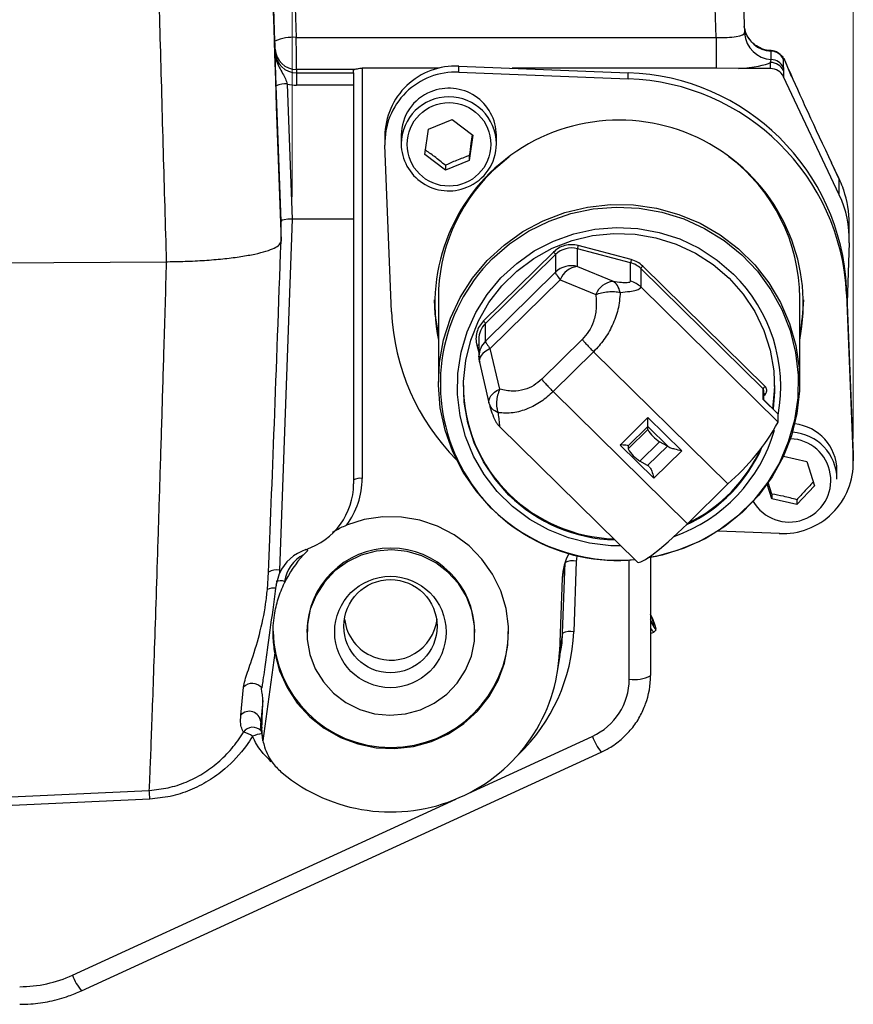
# Model space of a CAD drawing. Header units: inches. Extents: x 0.6 to 16.3, y 0.2 to 11.5.
# Tile 13 of 33: x 13.1 to 14.5, y 4.6 to 6.4. Entities that reach past the tile are written whole.
import ezdxf

# ---------------------------------------------------------------- set-up
doc = ezdxf.new("R2010")
doc.units = ezdxf.units.IN
doc.header["$MEASUREMENT"] = 0
doc.styles.add('SLDTEXTSTYLE0', font='TXT', dxfattribs={"width": 0.75})
doc.dimstyles.new('SLDDIMSTYLE1', dxfattribs={"dimtxt": 0.137795, "dimasz": 0.14, "dimexe": 0, "dimexo": 0.0625, "dimgap": 0.034449, "dimtad": 1, "dimdec": 1, "dimlfac": 2, "dimrnd": 1e-09, "dimzin": 12, "dimdsep": 46, "dimtxsty": 'SLDTEXTSTYLE0', "dimblk1": 'CLOSED', "dimblk2": 'CLOSED', "dimsah": 1, "dimcen": 0.09, "dimadec": 0, "dimazin": 3, "dimtfac": 1, "dimtdec": 1, "dimtofl": 0, "dimtmove": 0, "dimatfit": 3, "dimldrblk": 'CLOSED', "dimfxl": 0, "dimfrac": 2, "dimtolj": 1, "dimtzin": 12, "dimarcsym": 0})
doc.dimstyles.new('SLDDIMSTYLE2', dxfattribs={"dimtxt": 0.137795, "dimasz": 0.14, "dimexe": 0, "dimexo": 0.0625, "dimgap": 0.034449, "dimtad": 1, "dimdec": 1, "dimlfac": 2, "dimrnd": 1e-09, "dimzin": 12, "dimdsep": 46, "dimtxsty": 'SLDTEXTSTYLE0', "dimblk1": 'CLOSED', "dimblk2": 'CLOSED', "dimsah": 1, "dimcen": 0.09, "dimadec": 0, "dimazin": 3, "dimtfac": 1, "dimtofl": 0, "dimtmove": 0, "dimatfit": 3, "dimldrblk": 'CLOSED', "dimfxl": 0, "dimfrac": 2, "dimtolj": 1, "dimtzin": 12, "dimarcsym": 0})

# ---------------------------------------------------------------- blocks, each defined once
blk = doc.blocks.new('_Closed')
at = {"color": 0, "linetype": 'ByBlock', "lineweight": -2}
for p, q in [((-1, 0.166667), (0, 0)), ((-1, 0.166667), (-1, -0.166667)), ((0, 0), (-1, -0.166667)), ((0, 0), (-1, 0))]:
    blk.add_line(p, q, dxfattribs=at)
blk = doc.blocks.new('_D_2')
at = {"color": 7, "linetype": 'Continuous', "lineweight": 0}
for p, q in [((11.446, 8.8057), (11.404, 8.8057)), ((11.404, 8.8057), (11.404, 8.587)), ((11.7515, 8.8057), (11.7935, 8.8057)), ((11.7935, 8.8057), (11.7935, 8.587)), ((11.404, 8.587), (11.446, 8.587)), ((11.7935, 8.587), (11.7515, 8.587)), ((10.2801, 7.0845), (10.2801, 8.4202)), ((14.5401, 5.615), (14.5401, 8.4202)), ((14.5401, 8.3808), (10.2801, 8.3808))]:
    blk.add_line(p, q, dxfattribs=at)
at = {"color": 7, "linetype": 'Continuous', "lineweight": 18, "xscale": 0.14, "yscale": 0.14, "rotation": 180.0000000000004}
blk.add_blockref('_Closed', (10.2801, 8.3808, -0.2228), dxfattribs=at)
at = {"color": 7, "linetype": 'Continuous', "lineweight": 18, "xscale": 0.14, "yscale": 0.14}
blk.add_blockref('_Closed', (14.5401, 8.3808, -0.2228), dxfattribs=at)
at = {"color": 7, "linetype": 'Continuous', "lineweight": 18, "char_height": 0.1378, "attachment_point": 1, "style": 'SLDTEXTSTYLE0'}
for s, insert in [('216', (11.446, 8.7646)), ('8.5', (11.4715, 8.5584))]:
    blk.add_mtext(s, dxfattribs=dict(at, insert=insert))
blk = doc.blocks.new('_D_3')
at = {"color": 7, "linetype": 'Continuous', "lineweight": 0}
for p, q in [((12.7498, 8.2359), (12.7078, 8.2359)), ((12.7078, 8.2359), (12.7078, 8.0172)), ((12.9534, 8.2359), (12.9954, 8.2359)), ((12.9954, 8.2359), (12.9954, 8.0172)), ((12.7078, 8.0172), (12.7498, 8.0172)), ((12.9954, 8.0172), (12.9534, 8.0172)), ((12.3911, 7.5348), (12.3911, 7.8504)), ((13.5541, 6.0396), (13.5541, 7.8504)), ((13.5541, 7.811), (12.3911, 7.811))]:
    blk.add_line(p, q, dxfattribs=at)
at = {"color": 7, "linetype": 'Continuous', "lineweight": 18, "xscale": 0.14, "yscale": 0.14, "rotation": 180.0000000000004}
blk.add_blockref('_Closed', (12.3911, 7.811, -0.2228), dxfattribs=at)
at = {"color": 7, "linetype": 'Continuous', "lineweight": 18, "xscale": 0.14, "yscale": 0.14}
blk.add_blockref('_Closed', (13.5541, 7.811, -0.2228), dxfattribs=at)
at = {"color": 7, "linetype": 'Continuous', "lineweight": 18, "char_height": 0.1378, "attachment_point": 1, "style": 'SLDTEXTSTYLE0'}
for s, insert in [('59', (12.7498, 8.1948)), ('2.3', (12.7243, 7.9886))]:
    blk.add_mtext(s, dxfattribs=dict(at, insert=insert))

msp = doc.modelspace()

# ---------------------------------------------------------------- linework, layer by layer
at = {"color": 7, "linetype": 'Continuous', "lineweight": 25}
for p, q in [((14.3431, 6.4941), (14.349, 6.3283)), ((13.524, 6.3132), (13.5181, 6.479)), ((13.5556, 6.4854), (13.5614, 6.3196)), ((14.2991, 6.3196), (14.2932, 6.4854)), ((13.5614, 6.3196), (14.2991, 6.3196)), ((14.2991, 6.3196), (14.2991, 6.2655)), ((14.349, 6.3283), (14.3491, 6.3267)), ((13.5244, 6.2934), (13.5244, 6.2991)), ((14.4161, 6.2856), (14.4132, 6.2886)), ((14.4173, 6.2843), (14.4158, 6.2856)), ((14.4276, 6.261), (14.4185, 6.2825)), ((13.8114, 6.2655), (13.6771, 6.2655)), ((13.6771, 6.2655), (13.6771, 5.5445)), ((13.847, 6.2585), (13.847, 6.2692)), ((13.847, 6.2692), (14.1444, 6.2576)), ((14.2991, 6.2655), (13.9408, 6.2655)), ((14.3385, 6.2649), (14.2991, 6.2655)), ((14.3947, 6.2757), (14.3961, 6.2809)), ((14.3947, 6.2649), (14.3947, 6.2757)), ((14.4173, 6.2667), (14.4174, 6.2614)), ((13.5619, 6.2635), (13.5619, 6.2574)), ((13.6638, 6.2635), (13.5619, 6.2635)), ((13.5619, 6.2574), (13.5619, 6.2355)), ((13.5619, 6.2574), (13.6621, 6.2574)), ((13.6621, 6.2574), (13.6621, 6.2623)), ((13.6621, 6.2574), (13.6621, 6.2355)), ((13.847, 6.2585), (14.1444, 6.2469)), ((14.1444, 6.2469), (14.1444, 6.2576)), ((14.3947, 6.2649), (14.3385, 6.2649)), ((14.4174, 6.2614), (14.4174, 6.2507)), ((14.5156, 6.0432), (14.4174, 6.2507)), ((13.5346, 5.9969), (13.5262, 6.2345)), ((13.5457, 6.2378), (13.5541, 6.0002)), ((13.6621, 6.2355), (13.5619, 6.2355)), ((13.6621, 6.2355), (13.6621, 6.0002)), ((13.7935, 6.1583), (13.8356, 6.1753)), ((13.8356, 6.1753), (13.8716, 6.1479)), ((13.717, 6.1461), (13.717, 6.1354)), ((13.7458, 6.1478), (13.7458, 6.1326)), ((13.7874, 6.1139), (13.7935, 6.1583)), ((13.8716, 6.1479), (13.8654, 6.1035)), ((13.9132, 6.1326), (13.9132, 6.1478)), ((13.7289, 5.8375), (13.7171, 6.1305)), ((13.8234, 6.0865), (13.7874, 6.1139)), ((13.8654, 6.1119), (13.8654, 6.1035)), ((13.8654, 6.1035), (13.8234, 6.0865)), ((13.8234, 6.095), (13.8234, 6.0865)), ((14.5154, 6.0709), (14.5018, 6.0995)), ((14.5156, 6.0704), (14.5019, 6.099)), ((14.5156, 6.0432), (14.5156, 6.0704)), ((13.5541, 6.0002), (13.5321, 5.3832)), ((13.5346, 5.9615), (13.5346, 5.9969)), ((13.6621, 6.0002), (13.5541, 6.0002)), ((13.6621, 6.0002), (13.6621, 5.535)), ((14.5331, 5.9651), (14.5331, 5.9921)), ((14.1501, 5.9292), (14.0567, 5.9539)), ((14.533, 5.9587), (14.5293, 5.8539)), ((14.0133, 5.9424), (13.8904, 5.8213)), ((14.0168, 5.9381), (13.8939, 5.817)), ((14.0168, 5.9381), (14.0168, 5.9069)), ((14.0554, 5.9171), (14.0554, 5.9483)), ((14.1488, 5.9236), (14.0554, 5.9483)), ((12.3911, 5.9184), (13.3336, 5.9255)), ((14.1488, 5.8913), (14.1488, 5.9236)), ((14.0168, 5.9069), (13.8939, 5.7858)), ((14.0554, 5.9171), (14.118, 5.891)), ((14.1668, 5.9134), (14.1668, 5.8811)), ((14.3816, 5.7018), (14.1668, 5.9134)), ((14.3851, 5.7061), (14.1703, 5.9177)), ((13.9022, 5.7728), (14.0251, 5.8939)), ((14.0251, 5.8939), (14.0877, 5.8678)), ((14.1668, 5.8811), (14.4081, 5.6434)), ((14.5283, 5.8687), (14.5283, 5.8794)), ((14.5283, 5.8794), (14.5401, 5.5864)), ((14.5283, 5.8687), (14.5401, 5.5757)), ((13.8112, 5.8617), (13.8112, 5.7135)), ((14.446, 5.7135), (14.446, 5.8617)), ((13.8939, 5.7858), (13.8939, 5.817)), ((13.8822, 5.7891), (13.8822, 5.758)), ((14.0639, 5.7889), (13.9929, 5.7189)), ((13.919, 5.7015), (13.9022, 5.7728)), ((14.0839, 5.7672), (14.0129, 5.6972)), ((14.0839, 5.7672), (14.3197, 5.5349)), ((13.8822, 5.758), (13.8822, 5.7593)), ((13.8832, 5.7488), (13.9, 5.6775)), ((14.2486, 5.4649), (14.0129, 5.6972)), ((14.3816, 5.6834), (14.3816, 5.7018)), ((14.383, 5.683), (14.383, 5.6983)), ((13.9003, 5.6765), (13.9, 5.6775)), ((14.4081, 5.6573), (14.3816, 5.6834)), ((14.3816, 5.6834), (14.383, 5.683)), ((14.4078, 5.6581), (14.3831, 5.6824)), ((14.1304, 5.6033), (14.1792, 5.6514)), ((14.1792, 5.6514), (14.2386, 5.5929)), ((14.1792, 5.6357), (14.1792, 5.6514)), ((14.4078, 5.6581), (14.4081, 5.6573)), ((14.4081, 5.6434), (14.4081, 5.6573)), ((13.9187, 5.6359), (14.1609, 5.3973)), ((13.9188, 5.636), (13.9188, 5.6362)), ((14.1792, 5.6357), (14.1445, 5.6016)), ((14.1445, 5.5963), (14.1792, 5.6305)), ((14.1792, 5.6305), (14.1792, 5.6357)), ((14.2158, 5.5996), (14.1792, 5.6357)), ((14.1996, 5.609), (14.165, 5.5748)), ((14.2134, 5.6012), (14.1996, 5.609)), ((14.1898, 5.5448), (14.1304, 5.6033)), ((14.1445, 5.6016), (14.1445, 5.5963)), ((14.1788, 5.567), (14.2134, 5.6012)), ((14.2386, 5.5929), (14.1898, 5.5448)), ((14.1788, 5.567), (14.165, 5.5748)), ((14.4173, 5.5836), (14.4585, 5.5745)), ((14.4585, 5.5745), (14.472, 5.5317)), ((14.5401, 5.5757), (14.5401, 5.5864)), ((14.5401, 5.5864), (14.5402, 5.5815)), ((14.5402, 5.5708), (14.5402, 5.5815)), ((14.5114, 5.5432), (14.5114, 5.5584)), ((14.3197, 5.5349), (14.2486, 5.4649)), ((14.3969, 5.5086), (14.3888, 5.5343)), ((14.3969, 5.5171), (14.3906, 5.5373)), ((14.472, 5.5317), (14.4412, 5.4988)), ((14.3969, 5.5171), (14.3969, 5.5086)), ((14.4412, 5.4988), (14.3969, 5.5086)), ((14.4412, 5.5072), (14.4412, 5.4988)), ((14.4102, 5.4478), (14.3026, 5.4519)), ((13.5741, 5.4104), (13.5815, 5.4179)), ((14.1841, 5.4056), (14.1841, 5.198)), ((13.5321, 5.3832), (13.5319, 5.3777)), ((14.0339, 5.3967), (14.0286, 5.3695)), ((14.0294, 5.2725), (14.0339, 5.3967)), ((14.0534, 5.3992), (14.0489, 5.2751)), ((13.5106, 5.3491), (13.5126, 5.3798)), ((13.526, 5.3571), (13.5319, 5.3777)), ((14.0286, 5.3695), (14.0239, 5.2401)), ((13.526, 5.3571), (13.5252, 5.3514)), ((13.5409, 5.3636), (13.5405, 5.3609)), ((13.5801, 5.2762), (13.5801, 5.2736)), ((13.8751, 5.2736), (13.8751, 5.2762)), ((14.0294, 5.2725), (14.0239, 5.2401)), ((14.1841, 5.2717), (14.1896, 5.2742)), ((14.1897, 5.2742), (14.1938, 5.2784)), ((13.5238, 5.2378), (13.5029, 5.0834)), ((14.0199, 5.2018), (14.0253, 5.2335)), ((13.4639, 5.1283), (13.4687, 5.1776)), ((13.5007, 5.1763), (13.5006, 5.1759)), ((13.5028, 5.1541), (13.4989, 5.1169)), ((13.4989, 5.1169), (13.501, 5.1054)), ((13.5029, 5.0834), (13.501, 5.1054)), ((13.499, 5.1041), (13.5026, 5.0847)), ((13.1839, 4.6439), (14.0973, 5.0635)), ((13.3041, 4.9809), (12.3911, 4.9377))]:
    msp.add_line(p, q, dxfattribs=at)
at = {"color": 8, "linetype": 'Continuous', "lineweight": 25}
for p, q in [((14.5019, 6.099), (14.5018, 6.0995)), ((14.5156, 6.0704), (14.5154, 6.0709)), ((13.8787, 5.7785), (13.8822, 5.7657)), ((14.383, 5.6902), (14.3851, 5.6922)), ((14.1466, 5.1916), (14.1466, 5.4013)), ((13.8637, 4.991), (14.0816, 5.0911)), ((13.1682, 4.6715), (13.8416, 4.9809))]:
    msp.add_line(p, q, dxfattribs=at)
at = {"color": 8, "linetype": 'Continuous', "lineweight": 25, "flags": 128}
for points in [[(13.9355, 6.1099), (13.9347, 6.1093), (13.9041, 6.0828)], [(13.9, 5.6775), (13.8997, 5.6796), (13.9001, 5.6828), (13.9013, 5.6862), (13.9033, 5.6895), (13.9062, 5.6928), (13.9098, 5.6959), (13.9141, 5.6989), (13.919, 5.7015)], [(13.5815, 5.4179), (13.5807, 5.4199), (13.5806, 5.4203)], [(12.6056, 4.9634), (12.9573, 4.98), (13.3032, 4.9963)]]:
    msp.add_lwpolyline(points, dxfattribs=at)
at = {"color": 7, "linetype": 'Continuous', "lineweight": 25, "flags": 128}
for points in [[(13.9041, 5.4924), (13.8773, 5.5225), (13.8546, 5.5557), (13.8363, 5.5915), (13.8229, 5.6293), (13.8145, 5.6685), (13.8112, 5.7085), (13.8132, 5.7485), (13.8203, 5.788), (13.8325, 5.8262), (13.8496, 5.8626), (13.8712, 5.8965), (13.8971, 5.9274), (13.9267, 5.9548), (13.9597, 5.9783), (13.9955, 5.9974), (14.0334, 6.0118), (14.0729, 6.0214), (14.1133, 6.0258), (14.154, 6.0252), (14.1943, 6.0194), (14.2334, 6.0087), (14.2709, 5.993), (14.306, 5.9728), (14.3382, 5.9483), (14.367, 5.92), (14.3918, 5.8883), (14.4123, 5.8537), (14.4282, 5.8168), (14.4392, 5.7782), (14.445, 5.7385), (14.4456, 5.6985), (14.4411, 5.6586), (14.4314, 5.6197), (14.4168, 5.5823), (14.3974, 5.5471), (14.3736, 5.5146), (14.3457, 5.4854), (14.3143, 5.4599), (14.2799, 5.4386), (14.243, 5.4218), (14.2042, 5.4098), (14.1794, 5.4048)], [(13.9058, 5.9307), (13.9361, 5.9569), (13.9696, 5.9792), (14.0057, 5.997), (14.0438, 6.0101), (14.0833, 6.0183), (14.1235, 6.0215), (14.1639, 6.0196), (14.2036, 6.0126), (14.2421, 6.0007), (14.2788, 5.984), (14.313, 5.9629), (14.3441, 5.9376), (14.3717, 5.9086), (14.3954, 5.8763), (14.4146, 5.8414), (14.4292, 5.8043), (14.4388, 5.7656), (14.4433, 5.7261), (14.4426, 5.6863), (14.4368, 5.647), (14.426, 5.6087), (14.4102, 5.5721), (14.3898, 5.5377), (14.3652, 5.5062), (14.3366, 5.4781), (14.3047, 5.4538), (14.2698, 5.4337), (14.2327, 5.4182), (14.1938, 5.4075), (14.1796, 5.4049)], [(14.1317, 5.426), (14.1144, 5.4263), (14.0767, 5.4307), (14.0399, 5.44), (14.0047, 5.454), (13.9717, 5.4725), (13.9416, 5.4952), (13.9147, 5.5216), (13.8917, 5.5514), (13.8729, 5.5838), (13.8587, 5.6185), (13.8493, 5.6547), (13.8448, 5.6919), (13.8455, 5.7292), (13.8512, 5.7662), (13.8618, 5.8021), (13.8772, 5.8363), (13.8971, 5.8681), (13.9211, 5.8971), (13.9488, 5.9226), (13.9797, 5.9443), (14.0133, 5.9617), (14.049, 5.9746), (14.086, 5.9826), (14.1238, 5.9857), (14.1618, 5.9839), (14.1991, 5.977), (14.2351, 5.9654), (14.2693, 5.949), (14.3009, 5.9284), (14.3295, 5.9038), (14.3295, 5.9038)], [(13.9352, 5.5154), (13.9107, 5.5431), (13.8902, 5.5738), (13.8742, 5.607), (13.8629, 5.6421), (13.8565, 5.6783), (13.8553, 5.7151), (13.8591, 5.7517), (13.8679, 5.7874), (13.8816, 5.8216), (13.8999, 5.8537), (13.9225, 5.883), (13.9488, 5.909), (13.9786, 5.9312), (14.0111, 5.9492), (14.0459, 5.9627), (14.0821, 5.9714), (14.1193, 5.9752), (14.1566, 5.9739), (14.1934, 5.9677), (14.2289, 5.9565), (14.2626, 5.9407), (14.2939, 5.9206), (14.322, 5.8964), (14.3465, 5.8687), (14.367, 5.8379), (14.383, 5.8047), (14.3943, 5.7697), (14.4007, 5.7334), (14.4019, 5.6967), (14.3992, 5.6666)], [(13.8112, 5.798), (13.8057, 5.8338), (13.8043, 5.8585)], [(13.9022, 5.7728), (13.8973, 5.7702), (13.893, 5.7672), (13.8894, 5.7641), (13.8865, 5.7608), (13.8845, 5.7575), (13.8833, 5.7541), (13.883, 5.7509), (13.8832, 5.7488)], [(14.3989, 5.6668), (14.4019, 5.6985), (14.4021, 5.7077)], [(13.5238, 5.2378), (13.5321, 5.2065), (13.5453, 5.1769), (13.5632, 5.1497), (13.5851, 5.1257), (13.6106, 5.1053), (13.6391, 5.0892), (13.6698, 5.0778), (13.702, 5.0712), (13.7348, 5.0698), (13.7674, 5.0735), (13.799, 5.0822), (13.8288, 5.0957), (13.8561, 5.1137), (13.8801, 5.1357), (13.9003, 5.1612), (13.9162, 5.1895), (13.9273, 5.2199), (13.9334, 5.2517), (13.9343, 5.2841), (13.93, 5.3161), (13.9207, 5.3471), (13.9064, 5.3763), (13.8877, 5.4028), (13.865, 5.4261), (13.8388, 5.4456), (13.8097, 5.4608), (13.7787, 5.4712), (13.7463, 5.4767), (13.7135, 5.477), (13.681, 5.4723), (13.6497, 5.4625)], [(14.1609, 5.3973), (14.1619, 5.3967), (14.167, 5.3977), (14.1751, 5.402), (14.1861, 5.4096), (14.1995, 5.4201), (14.2148, 5.4332), (14.2314, 5.4483), (14.2486, 5.4649)], [(13.6729, 5.1386), (13.699, 5.131), (13.7261, 5.1283), (13.7533, 5.1305), (13.7795, 5.1376), (13.804, 5.1493), (13.8259, 5.1652), (13.8444, 5.1849), (13.859, 5.2075), (13.8691, 5.2324), (13.8743, 5.2587), (13.8746, 5.2856), (13.8699, 5.312), (13.8603, 5.3371), (13.8462, 5.36), (13.828, 5.38), (13.8065, 5.3964), (13.7822, 5.4086), (13.7561, 5.4161), (13.7291, 5.4189), (13.7019, 5.4167), (13.6757, 5.4096), (13.6512, 5.3979), (13.6293, 5.3819), (13.6108, 5.3623), (13.5962, 5.3396), (13.5861, 5.3147), (13.5809, 5.2884), (13.5806, 5.2616), (13.5853, 5.2352), (13.5949, 5.2101), (13.609, 5.1872), (13.6271, 5.1672), (13.6487, 5.1508), (13.6729, 5.1386)], [(14.1841, 5.304), (14.1859, 5.2998), (14.1888, 5.2921), (14.1901, 5.2875), (14.1897, 5.2866), (14.1875, 5.2896), (14.1839, 5.2959)], [(14.1841, 5.2939), (14.1857, 5.2908), (14.1904, 5.2824), (14.1933, 5.2785), (14.1939, 5.2797), (14.1921, 5.2858), (14.1883, 5.2958), (14.1841, 5.3057)]]:
    msp.add_lwpolyline(points, dxfattribs=at)
at = {"color": 7, "linetype": 'Continuous', "lineweight": 25}
for centre, radius in [((13.8298, 6.1317), 0.0735), ((13.7268, 5.2746), 0.0979), ((13.7269, 5.2847), 0.0819)]:
    msp.add_circle(centre, radius, dxfattribs=at)
at = {"color": 8, "linetype": 'Continuous', "lineweight": 25}
for centre, radius, start, end in [((14.3975, 6.3452), 0.0496, 190.5198, 268.0068), ((14.3985, 6.3304), 0.0495, 184.3012, 267.2427), ((14.3961, 6.2719), 0.0239, 23.7818, 44.5321), ((13.8295, 6.1317), 0.0837, 0.5911, 179.4089), ((14.1349, 5.8611), 0.3111, 0.109, 53.0969), ((14.1213, 5.8614), 0.3101, 134.4433, 179.9483), ((13.9213, 5.7891), 0.0391, 134.4695, 179.922), ((13.9213, 5.7579), 0.0391, 134.4724, 178.0055), ((13.8841, 5.7594), 0.0198, 95.5811, 105.8034), ((14.3781, 5.6983), 0.00489, 0.0756, 45.5328), ((14.3648, 5.6719), 0.0287, 45.0088, 50.5963), ((14.4275, 5.5411), 0.0732, 210.3628, 88.3611), ((13.5342, 5.3405), 0.0241, 73.9269, 109.9133), ((13.4849, 5.0878), 0.0195, 41.1619, 146.7152), ((13.5091, 5.0369), 0.0597, 98.1282, 114.1471), ((14.1693, 5.1226), 0.0931, 199.7055, 219.3436), ((13.256, 4.703), 0.0932, 199.7079, 219.3396)]:
    msp.add_arc(centre, radius, start, end, dxfattribs=at)
at = {"color": 7, "linetype": 'Continuous', "lineweight": 25}
for centre, radius, start, end in [((13.5548, 6.2457), 0.0742, 84.8983, 114.5728), ((13.5616, 6.3007), 0.0372, 182.4505, 270.4047), ((14.3948, 6.2707), 0.025, 25.5579, 87.7058), ((13.8412, 6.1452), 0.1241, 87.321, 179.5578), ((14.3948, 6.2506), 0.025, 25.5777, 90.1956), ((14.3948, 6.256), 0.025, 25.5516, 86.914), ((13.664, 6.2614), 0.00208, 95.4165, 154.7741), ((13.8412, 6.1345), 0.1241, 87.309, 181.835), ((14.1317, 5.8608), 0.397, 2.6862, 88.1697), ((14.3948, 6.2399), 0.025, 25.5777, 90.1956), ((13.5423, 6.1994), 0.0386, 84.8983, 114.5728), ((13.8296, 6.1469), 0.0835, 0.6287, 112.4191), ((14.1317, 5.8501), 0.397, 2.6862, 88.1697), ((13.8282, 6.1475), 0.0824, 111.6572, 179.8063), ((14.1286, 5.8506), 0.3237, 348.721, 191.279), ((13.8293, 6.1335), 0.0835, 180.6287, 292.4191), ((13.8307, 6.1329), 0.0825, 291.6938, 359.7696), ((14.3507, 5.9651), 0.1824, 357.9843, 25.3525), ((14.1016, 5.9406), 0.0468, 163.4951, 170.552), ((14.0031, 5.9305), 0.0157, 28.8648, 49.4579), ((14.0451, 5.9092), 0.0404, 75.1484, 134.4264), ((14.125, 5.7108), 0.3104, 134.9151, 275.7549), ((14.195, 5.9159), 0.0468, 163.4951, 170.552), ((14.1386, 5.8848), 0.0401, 45.4802, 75.2583), ((14.0451, 5.8781), 0.0404, 75.1484, 134.4264), ((14.0282, 5.9092), 0.0116, 191.463, 217.3269), ((14.0963, 5.9531), 0.0926, 213.3785, 219.748), ((14.0597, 5.88), 0.0373, 96.6253, 158.1914), ((14.1805, 5.9058), 0.0157, 130.5421, 151.1352), ((14.1354, 5.7058), 0.2772, 349.5637, 45.5761), ((14.1223, 5.8539), 0.0373, 96.6253, 158.1914), ((14.1386, 5.8525), 0.0401, 45.4802, 75.2583), ((14.138, 5.8638), 0.315, 347.9389, 359.0229), ((14.1198, 5.8537), 0.3912, 182.3666, 224.9286), ((13.8802, 5.8094), 0.0157, 28.8648, 49.4579), ((13.9053, 5.7882), 0.0116, 191.463, 217.3269), ((13.9734, 5.8321), 0.0926, 213.3785, 219.748), ((14.1226, 5.708), 0.2675, 180.0746, 225.5339), ((14.3953, 5.6942), 0.0157, 130.5421, 151.1352), ((14.0652, 5.8324), 0.3915, 310.5421, 331.1352), ((14.2388, 5.6668), 0.0699, 211.3475, 235.848), ((14.1315, 5.7083), 0.2817, 289.4744, 343.7422), ((14.4285, 5.5428), 0.0829, 0.3336, 86.7624), ((14.4285, 5.5579), 0.0829, 0.3871, 83.9412), ((14.2042, 5.6327), 0.0699, 211.3475, 235.848), ((14.1991, 5.5764), 0.0286, 54.2044, 59.9606), ((14.1316, 5.7083), 0.2711, 295.0711, 336.5483), ((14.1316, 5.7101), 0.2711, 295.9134, 335.6436), ((14.416, 5.5717), 0.1241, 267.309, 1.835), ((14.1645, 5.5423), 0.0286, 54.2044, 59.9606), ((13.5405, 5.5446), 0.1366, 323.0902, 359.9583), ((13.6735, 5.5207), 0.0241, 81.3007, 118.1704), ((14.1282, 5.7138), 0.2755, 225.5278, 268.1144), ((14.1282, 5.712), 0.2755, 225.5284, 268.5093), ((14.1283, 5.7207), 0.32, 225.5324, 274.9948), ((13.7276, 5.2745), 0.1475, 0.6292, 179.3708), ((13.7241, 5.2725), 0.2037, 137.4363, 154.3048), ((13.6025, 5.355), 0.0622, 117.2231, 172.1124), ((14.0477, 5.3669), 0.0328, 80.0066, 114.8541), ((13.5265, 5.3572), 0.0266, 77.8891, 121.582), ((13.521, 5.3306), 0.0212, 78.4434, 119.2805), ((13.7265, 5.3062), 0.0807, 186.3522, 248.794), ((13.7277, 5.3068), 0.0817, 248.1231, 353.308), ((14.2014, 5.2887), 0.0186, 201.556, 231.0392), ((13.7276, 5.2786), 0.207, 180.6888, 359.3112), ((14.0432, 5.2428), 0.0328, 80.0066, 114.8541), ((14.1557, 5.2511), 0.0602, 261.3007, 298.1704), ((14.0382, 5.1981), 0.1458, 339.9959, 359.9908), ((13.4841, 5.1629), 0.0213, 39.0237, 136.3962), ((14.0358, 5.192), 0.1107, 294.4236, 359.7982), ((13.479, 5.1152), 0.02, 4.8783, 139.0722), ((13.4592, 5.0556), 0.0439, 54.5175, 77.7039), ((12.4897, 4.9438), 0.8152, 2.6068, 3.6946), ((13.0755, 4.8735), 0.2223, 269.9867, 294.654)]:
    msp.add_arc(centre, radius, start, end, dxfattribs=at)
for centre, major_axis, ratio, start_param, end_param in [((13.5343, 6.1348), (-0.033, 0.9597), 0.005984, 0.209276, 1.752177), ((13.5614, 6.3128), (-0.0004, 0.05), 0.001498, 3.314005, 4.849895), ((14.2989, 6.3299), (0.0501, -0.0019), 0.205527, 4.722448, 6.303853), ((13.5239, 6.3115), (-0.0004, 0.0125), 0.005984, 3.313812, 4.849702), ((13.5619, 6.2947), (0.0375, 0), 0.994279, 3.176499, 4.712389), ((14.3597, 6.8989), (-0.0382, 1.2207), 0.016163, 4.181089, 4.195052), ((14.2989, 6.2807), (0.1001, 0), 0.171569, 5.118468, 5.989429), ((14.3824, 6.9093), (-0.0165, 1.2321), 0.02503, 4.163483, 4.177446), ((14.4204, 6.319), (-0.0721, 0.0851), 0.241513, 1.815511, 1.834189), ((14.5021, 6.1138), (-0.0945, 0.1993), 0.029235, 0.712381, 1.631171), ((13.5619, 6.292), (0.057, 0), 0.991163, 4.425129, 4.712389), ((14.3456, 5.9927), (0.1875, 0), 0.980378, 0.325963, 0.436332), ((14.3456, 5.9921), (0.1875, 0), 0.989965, 0, 0.325963), ((13.5541, 5.9969), (0.0195, 0), 0.171572, 1.572051, 3.14163), ((13.5343, 6.1175), (0.033, 0.9597), 0.005984, 3.835946, 4.549331), ((14.1304, 5.6016), (0.0141, 0), 0.12132, 0, 1.570796), ((13.5371, 5.535), (0.125, 0), 0.97918, 5.045185, 6.283185), ((13.6035, 5.3471), (0.0781, 0), 0.97918, 1.903592, 2.729928), ((14.1286, 5.366), (0.1001, 0), 0.984613, 2.643851, 3.10551), ((13.7275, 5.2507), (0.2966, 0), 0.985773, 4.013118, 6.24706)]:
    msp.add_ellipse(centre, major_axis=major_axis, ratio=ratio, start_param=start_param, end_param=end_param, dxfattribs=at)
at = {"color": 8, "linetype": 'Continuous', "lineweight": 25}
for centre, major_axis, ratio, start_param, end_param in [((14.5021, 6.1138), (-0.0945, 0.1993), 0.029235, 0.569678, 0.712381), ((14.1339, 5.3963), (0.0805, 0), 0.984613, 2.975931, 3.10551), ((13.7275, 5.2865), (0.3216, 0), 0.985773, 5.482059, 6.24706)]:
    msp.add_ellipse(centre, major_axis=major_axis, ratio=ratio, start_param=start_param, end_param=end_param, dxfattribs=at)
for points, knots in [([(13.3336, 5.9255), (13.3327, 5.9575), (13.3308, 6.0217), (13.328, 6.1199), (13.3253, 6.2191), (13.3225, 6.3176), (13.3199, 6.4138), (13.3174, 6.5081), (13.315, 6.6005), (13.3127, 6.6895), (13.3105, 6.7737), (13.3086, 6.8533), (13.3068, 6.9285), (13.3052, 6.998), (13.3038, 7.0605), (13.3026, 7.1166), (13.3016, 7.1661), (13.3009, 7.2082), (13.3003, 7.2421), (13.3001, 7.2684), (13.3, 7.2864), (13.3002, 7.2962), (13.3005, 7.2962), (13.3006, 7.2962)], [0, 0, 0, 0, 0.0476799, 0.0953598, 0.1444249, 0.1934901, 0.24117, 0.28885, 0.3379159, 0.3869818, 0.4346485, 0.4823151, 0.5313676, 0.5804202, 0.6280682, 0.6757162, 0.7247495, 0.7737828, 0.8214135, 0.8690442, 0.9180592, 0.9670742, 1, 1, 1, 1]), ([(14.3958, 6.2957), (14.3958, 6.2961), (14.3957, 6.2966), (14.3959, 6.2964), (14.3959, 6.2964)], [0, 0, 0, 0, 0.939893, 1, 1, 1, 1]), ([(13.916, 5.66), (13.9165, 5.6553), (13.9174, 5.6463), (13.9183, 5.6387), (13.9187, 5.6354), (13.9188, 5.636), (13.9188, 5.636)], [0, 0, 0, 0, 0.358011, 0.683006, 0.958512, 1, 1, 1, 1]), ([(13.4989, 5.1169), (13.4986, 5.1125), (13.4981, 5.1072), (13.499, 5.1046), (13.4991, 5.1042)], [0, 0, 0, 0, 0.8420496, 1, 1, 1, 1])]:
    msp.add_open_spline(points, degree=3, knots=knots, dxfattribs=at)
at = {"color": 7, "linetype": 'Continuous', "lineweight": 25}
for points, knots in [([(14.3959, 6.2969), (14.3943, 6.2968), (14.3882, 6.2965), (14.3784, 6.2998), (14.368, 6.3057), (14.3602, 6.313), (14.3548, 6.3204), (14.3513, 6.3276), (14.3494, 6.3334), (14.3486, 6.3374), (14.3485, 6.3385), (14.3484, 6.3387)], [0, 0, 0, 0, 0.0659, 0.263057, 0.433655, 0.584489, 0.717158, 0.831119, 0.92389, 0.989975, 1, 1, 1, 1]), ([(13.5262, 6.2345), (13.526, 6.2397), (13.5257, 6.2502), (13.5251, 6.2681), (13.5247, 6.2803), (13.5245, 6.289), (13.5244, 6.2919), (13.5244, 6.2933), (13.5244, 6.2934)], [0, 0, 0, 0, 0.2251821, 0.4494476, 0.8145573, 0.905992, 0.9974776, 1, 1, 1, 1]), ([(13.5244, 6.2934), (13.5244, 6.2933), (13.5245, 6.2907), (13.525, 6.2856), (13.5282, 6.2728), (13.5353, 6.2605), (13.5424, 6.2474), (13.5447, 6.2408), (13.5457, 6.2378)], [0, 0, 0, 0, 0.0029216, 0.131205, 0.2545161, 0.6611071, 0.8449516, 1, 1, 1, 1]), ([(14.4131, 6.2886), (14.4126, 6.2891), (14.411, 6.2909), (14.4065, 6.2938), (14.401, 6.2962), (14.3971, 6.2961), (14.3959, 6.2961)], [0, 0, 0, 0, 0.116275, 0.419418, 0.808513, 1, 1, 1, 1]), ([(14.4194, 6.2801), (14.4194, 6.2801), (14.4191, 6.281), (14.4187, 6.2817), (14.4182, 6.2824)], [0, 0, 0, 0, 0.024444, 1, 1, 1, 1]), ([(13.6638, 6.2635), (13.6647, 6.2638), (13.6665, 6.2643), (13.6709, 6.2652), (13.6746, 6.2655), (13.6767, 6.2655), (13.6771, 6.2655)], [0, 0, 0, 0, 0.3067207, 0.6132583, 0.9228621, 1, 1, 1, 1]), ([(14.418, 6.2815), (14.4178, 6.2817), (14.4174, 6.282), (14.4174, 6.2817), (14.4173, 6.2815)], [0, 0, 0, 0, 0.507946, 1, 1, 1, 1]), ([(14.4334, 6.2478), (14.4315, 6.2519), (14.4295, 6.2564), (14.4277, 6.2606), (14.4276, 6.261)], [0, 0, 0, 0, 0.903987, 1, 1, 1, 1]), ([(13.8705, 6.1487), (13.8697, 6.1436), (13.8681, 6.1318), (13.8664, 6.1191), (13.8654, 6.1119)], [0, 0, 0, 0, 0.435349, 1, 1, 1, 1]), ([(13.8234, 6.095), (13.8169, 6.1002), (13.8049, 6.1099), (13.793, 6.1184), (13.7874, 6.1224)], [0, 0, 0, 0, 0.5346706, 1, 1, 1, 1]), ([(13.8654, 6.1119), (13.8634, 6.1112), (13.8544, 6.108), (13.8399, 6.1024), (13.8282, 6.0971), (13.8234, 6.095)], [0, 0, 0, 0, 0.152231, 0.652376, 1, 1, 1, 1]), ([(14.5234, 6.0514), (14.5228, 6.053), (14.5205, 6.0597), (14.5176, 6.0661), (14.5154, 6.0709)], [0, 0, 0, 0, 0.250091, 1, 1, 1, 1]), ([(13.3336, 5.9255), (13.3342, 5.9255), (13.3466, 5.9256), (13.3708, 5.9261), (13.4048, 5.928), (13.4365, 5.9308), (13.4649, 5.9344), (13.4894, 5.9389), (13.5091, 5.9439), (13.5236, 5.9495), (13.5328, 5.9554), (13.534, 5.9594), (13.5346, 5.9615)], [0, 0, 0, 0, 0.005301, 0.116655, 0.227129, 0.337603, 0.448027, 0.558451, 0.668837, 0.779223, 0.889612, 1, 1, 1, 1]), ([(14.0567, 5.9539), (14.0529, 5.9546), (14.0452, 5.956), (14.0333, 5.9543), (14.0222, 5.95), (14.0162, 5.9449), (14.0133, 5.9424)], [0, 0, 0, 0, 0.245667, 0.5, 0.754333, 1, 1, 1, 1]), ([(13.3032, 4.9963), (13.3038, 5.0088), (13.3049, 5.0338), (13.307, 5.0877), (13.3094, 5.1535), (13.3121, 5.2324), (13.3152, 5.3233), (13.3184, 5.4242), (13.3219, 5.5341), (13.3255, 5.6514), (13.3287, 5.7578), (13.3314, 5.8496), (13.3329, 5.9002), (13.3336, 5.9255)], [0, 0, 0, 0, 0.095971, 0.19223, 0.288202, 0.387271, 0.486655, 0.585724, 0.684842, 0.784276, 0.883394, 0.941697, 1, 1, 1, 1]), ([(14.118, 5.891), (14.1231, 5.8903), (14.1326, 5.8891), (14.1423, 5.8888), (14.1479, 5.8895), (14.1485, 5.8907), (14.1488, 5.8913)], [0, 0, 0, 0, 0.321202, 0.603463, 0.806886, 1, 1, 1, 1]), ([(14.1307, 5.8715), (14.1293, 5.876), (14.1264, 5.8848), (14.1208, 5.8889), (14.118, 5.891)], [0, 0, 0, 0, 0.5, 1, 1, 1, 1]), ([(14.0877, 5.8678), (14.0884, 5.8593), (14.0896, 5.844), (14.0847, 5.8215), (14.0763, 5.8029), (14.0679, 5.7934), (14.0639, 5.7889)], [0, 0, 0, 0, 0.318086, 0.578862, 0.799636, 1, 1, 1, 1]), ([(14.1307, 5.8715), (14.1298, 5.8616), (14.1282, 5.8427), (14.1177, 5.8141), (14.1032, 5.7883), (14.0903, 5.7741), (14.0839, 5.7672)], [0, 0, 0, 0, 0.284743, 0.541221, 0.775076, 1, 1, 1, 1]), ([(14.0877, 5.8678), (14.091, 5.8689), (14.0979, 5.8714), (14.1056, 5.8723), (14.1095, 5.8728)], [0, 0, 0, 0, 0.489604, 1, 1, 1, 1]), ([(14.1307, 5.8715), (14.1365, 5.8721), (14.1475, 5.8731), (14.1588, 5.8754), (14.1656, 5.8781), (14.1664, 5.8801), (14.1668, 5.8811)], [0, 0, 0, 0, 0.292325, 0.557665, 0.782607, 1, 1, 1, 1]), ([(13.8904, 5.8213), (13.8878, 5.8184), (13.8827, 5.8125), (13.8783, 5.8016), (13.8765, 5.7899), (13.878, 5.7822), (13.8787, 5.7785)], [0, 0, 0, 0, 0.245667, 0.5, 0.754333, 1, 1, 1, 1]), ([(14.0639, 5.7889), (14.0652, 5.7873), (14.068, 5.784), (14.0729, 5.7785), (14.0783, 5.7728), (14.082, 5.769), (14.0839, 5.7672)], [0, 0, 0, 0, 0.240896, 0.490924, 0.745622, 1, 1, 1, 1]), ([(13.8825, 5.7593), (13.8824, 5.7581), (13.8819, 5.7546), (13.883, 5.7511), (13.8837, 5.7489)], [0, 0, 0, 0, 0.351136, 1, 1, 1, 1]), ([(13.9929, 5.7189), (13.9883, 5.715), (13.9789, 5.7069), (13.9611, 5.6997), (13.9402, 5.6968), (13.9265, 5.6998), (13.919, 5.7015)], [0, 0, 0, 0, 0.200475, 0.421247, 0.682034, 1, 1, 1, 1]), ([(14.0129, 5.6972), (14.0059, 5.691), (13.9918, 5.6785), (13.9674, 5.6659), (13.9411, 5.6584), (13.9246, 5.6595), (13.916, 5.66)], [0, 0, 0, 0, 0.224954, 0.458865, 0.715386, 1, 1, 1, 1]), ([(14.3851, 5.6922), (14.3859, 5.6932), (14.3871, 5.6947), (14.3879, 5.6972), (14.3881, 5.6992), (14.3879, 5.7012), (14.3871, 5.7037), (14.3859, 5.7052), (14.3851, 5.7061)], [0, 0, 0, 0, 0.239443, 0.369384, 0.5, 0.629941, 0.760557, 1, 1, 1, 1]), ([(13.9134, 5.6797), (13.9134, 5.6797), (13.9134, 5.6797), (13.9134, 5.6796), (13.9134, 5.6796), (13.9134, 5.6796), (13.9134, 5.6795), (13.9134, 5.6793), (13.9133, 5.6788), (13.9133, 5.678), (13.9132, 5.6764), (13.9132, 5.6732), (13.9137, 5.6672), (13.9151, 5.6629), (13.916, 5.66)], [0, 0, 0, 0, 0.000246, 0.000666, 0.002022, 0.004035, 0.008059, 0.016107, 0.032203, 0.064389, 0.128722, 0.257061, 0.511171, 1, 1, 1, 1]), ([(13.916, 5.66), (13.9121, 5.662), (13.9043, 5.666), (13.9016, 5.673), (13.9003, 5.6765)], [0, 0, 0, 0, 0.5, 1, 1, 1, 1]), ([(13.9007, 5.6751), (13.9036, 5.6648), (13.9069, 5.6529), (13.9137, 5.6417), (13.9163, 5.6385), (13.9177, 5.6369), (13.9185, 5.6361), (13.9186, 5.636)], [0, 0, 0, 0, 0.767223, 0.896876, 0.947611, 0.99314, 1, 1, 1, 1]), ([(14.2386, 5.5929), (14.2385, 5.5929), (14.2344, 5.5939), (14.2276, 5.5955), (14.22, 5.5975), (14.2169, 5.5989), (14.2159, 5.5996), (14.2158, 5.5996)], [0, 0, 0, 0, 0.005616, 0.474104, 0.770027, 0.984491, 1, 1, 1, 1]), ([(14.1812, 5.5655), (14.1819, 5.5647), (14.1839, 5.5629), (14.1865, 5.5565), (14.1884, 5.5499), (14.1896, 5.5455), (14.1898, 5.5448), (14.1898, 5.5448)], [0, 0, 0, 0, 0.186249, 0.490118, 0.92321, 0.994386, 1, 1, 1, 1]), ([(14.47, 5.5381), (14.4672, 5.5352), (14.4592, 5.5272), (14.4493, 5.5164), (14.4427, 5.509), (14.4412, 5.5072)], [0, 0, 0, 0, 0.301518, 0.83701, 1, 1, 1, 1]), ([(14.4412, 5.5072), (14.4333, 5.5093), (14.4185, 5.5132), (14.4037, 5.5158), (14.3969, 5.5171)], [0, 0, 0, 0, 0.534671, 1, 1, 1, 1]), ([(13.6251, 5.4498), (13.6268, 5.4509), (13.6345, 5.4559), (13.643, 5.4596), (13.6497, 5.4625)], [0, 0, 0, 0, 0.214574, 1, 1, 1, 1]), ([(13.4687, 5.1776), (13.4695, 5.1815), (13.4717, 5.1933), (13.4834, 5.2248), (13.4972, 5.2699), (13.5069, 5.314), (13.5097, 5.3407), (13.5106, 5.3491)], [0, 0, 0, 0, 0.098716, 0.296199, 0.58122, 0.867229, 1, 1, 1, 1]), ([(13.5252, 5.3514), (13.5235, 5.3388), (13.5185, 5.3022), (13.5119, 5.2545), (13.5062, 5.2134), (13.5032, 5.1924), (13.5015, 5.1811), (13.5009, 5.1775), (13.5007, 5.1763)], [0, 0, 0, 0, 0.204801, 0.593001, 0.786791, 0.899881, 0.966836, 1, 1, 1, 1]), ([(13.5238, 5.2378), (13.5225, 5.2475), (13.5194, 5.2696), (13.5218, 5.3014), (13.5289, 5.3335), (13.5366, 5.3517), (13.5405, 5.3609)], [0, 0, 0, 0, 0.2350524, 0.5352136, 0.7652239, 1, 1, 1, 1]), ([(14.0246, 5.2336), (14.0255, 5.2373), (14.0285, 5.25), (14.029, 5.2631), (14.0294, 5.2725)], [0, 0, 0, 0, 0.283726, 1, 1, 1, 1]), ([(13.5028, 5.1541), (13.5026, 5.1576), (13.5022, 5.1649), (13.5004, 5.1721), (13.5006, 5.175), (13.5006, 5.1759)], [0, 0, 0, 0, 0.409046, 0.833234, 1, 1, 1, 1]), ([(13.501, 5.1054), (13.5014, 5.1152), (13.5019, 5.1315), (13.5025, 5.1476), (13.5028, 5.1541)], [0, 0, 0, 0, 0.600063, 1, 1, 1, 1]), ([(14.0973, 5.0635), (14.102, 5.0658), (14.1144, 5.072), (14.1328, 5.0854), (14.151, 5.104), (14.1657, 5.1249), (14.172, 5.1404), (14.1751, 5.1478)], [0, 0, 0, 0, 0.1327994, 0.3532833, 0.5738679, 0.7942946, 1, 1, 1, 1]), ([(13.4686, 5.0985), (13.4678, 5.1), (13.4659, 5.1038), (13.4633, 5.1124), (13.4637, 5.1229), (13.4639, 5.1283)], [0, 0, 0, 0, 0.242637, 0.618434, 1, 1, 1, 1]), ([(13.3032, 4.9963), (13.3143, 4.9974), (13.3363, 4.9997), (13.3681, 5.01), (13.3976, 5.0251), (13.4247, 5.045), (13.4486, 5.0693), (13.4623, 5.0882), (13.4684, 5.0982), (13.4686, 5.0985)], [0, 0, 0, 0, 0.163047, 0.326129, 0.489455, 0.652845, 0.823897, 0.99503, 1, 1, 1, 1]), ([(13.4847, 5.0914), (13.4845, 5.0911), (13.4811, 5.0855), (13.467, 5.0647), (13.4419, 5.0372), (13.4072, 5.012), (13.3749, 4.9956), (13.3402, 4.9845), (13.3161, 4.9821), (13.3041, 4.9809)], [0, 0, 0, 0, 0.00493, 0.089082, 0.34523, 0.508788, 0.672291, 0.83616, 1, 1, 1, 1]), ([(13.5173, 5.0467), (13.5078, 5.0562), (13.4946, 5.0696), (13.4869, 5.0866), (13.4847, 5.0914)], [0, 0, 0, 0, 0.715121, 1, 1, 1, 1]), ([(13.499, 5.1003), (13.499, 5.1003), (13.499, 5.1002), (13.499, 5.1003), (13.499, 5.1004)], [0, 0, 0, 0, 0.301754, 1, 1, 1, 1]), ([(13.5029, 5.0834), (13.5037, 5.0798), (13.5071, 5.0655), (13.5176, 5.0451), (13.5311, 5.0322), (13.5366, 5.027)], [0, 0, 0, 0, 0.163985, 0.661413, 1, 1, 1, 1]), ([(13.0755, 4.6202), (13.0819, 4.6204), (13.0998, 4.6208), (13.1287, 4.625), (13.1586, 4.6331), (13.1765, 4.6407), (13.1839, 4.6439)], [0, 0, 0, 0, 0.172818, 0.478004, 0.783349, 1, 1, 1, 1])]:
    msp.add_open_spline(points, degree=3, knots=knots, dxfattribs=at)
for points in [[(14.1703, 5.9177), (14.1673, 5.9203), (14.1614, 5.9254), (14.1539, 5.928), (14.1501, 5.9292)], [(14.1095, 5.8728), (14.1133, 5.873), (14.1209, 5.8734), (14.1274, 5.8722), (14.1307, 5.8715)], [(13.9929, 5.7189), (13.9942, 5.7172), (13.997, 5.7139), (14.002, 5.7084), (14.0073, 5.7027), (14.011, 5.699), (14.0129, 5.6972)], [(13.919, 5.7015), (13.9175, 5.698), (13.9147, 5.6908), (13.9138, 5.6834), (13.9134, 5.6797)]]:
    msp.add_open_spline(points, degree=3, dxfattribs=at)

# ---------------------------------------------------------------- dimensions: what is measured, and where the dimension line sits
at = {"color": 7, "linetype": 'Continuous', "lineweight": 18}
for base, p1, p2, dimstyle, picture, middle in [((10.2801, 8.3808), (14.5401, 5.5757), (10.2801, 7.0451), 'SLDDIMSTYLE1', '_D_2', (11.5987, 8.3808)), ((12.3911, 7.811), (13.5541, 6.0002), (12.3911, 7.4955), 'SLDDIMSTYLE2', '_D_3', (12.8516, 7.811))]:
    dim = msp.add_linear_dim(base=base, p1=p1, p2=p2, dimstyle=dimstyle, dxfattribs=at)
    dim.commit()
    dim.dimension.update_dxf_attribs({"geometry": picture, "text_midpoint": middle, "dimtype": 160})

doc.saveas('drawing.dxf')
